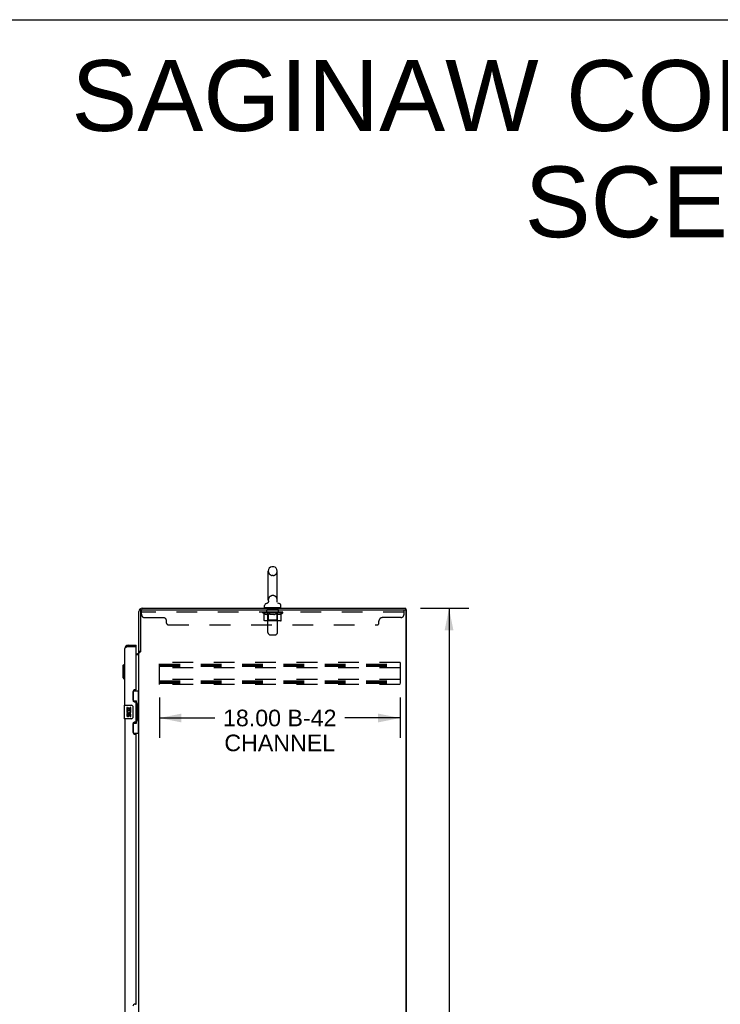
# Model space of a CAD drawing. Header units: inches. Extents: x 0 to 281, y 0 to 182.
# Tile 19 of 20: x 141 to 193, y 108 to 182. Entities that reach past the tile are written whole.
import ezdxf

# ---------------------------------------------------------------- set-up
doc = ezdxf.new("R2010")
doc.units = ezdxf.units.IN
doc.header["$LTSCALE"] = 15.47
doc.header["$MEASUREMENT"] = 0
doc.linetypes.add('HIDDEN', pattern=[0.2, 0.1, -0.1])
doc.layers.get('0').update_dxf_attribs({"linetype": 'CONTINUOUS'})
for name, color, linetype in [('02___PRT_ALL_AXES', 7, 'CONTINUOUS'), ('DEFAULT_2', 8, 'HIDDEN'), ('DIMENSIONS', 7, 'CONTINUOUS')]:
    doc.layers.add(name, color=color, linetype=linetype)
doc.styles.get("Standard").update_dxf_attribs({"font": 'arial.ttf'})
doc.dimstyles.new('DIMSTYLE_1', dxfattribs={"dimtxt": 1.240909, "dimasz": 1.654545, "dimexe": 0.09, "dimexo": 0.07, "dimgap": 0.0375, "dimtad": 0, "dimtih": 1, "dimtoh": 1, "dimzin": 4, "dimdsep": 46, "dimtxsty": 'Standard', "dimblk": '_FILLED', "dimblk1": '_FILLED', "dimblk2": '_FILLED', "dimcen": 0.09, "dimazin": 1, "dimtfac": 1, "dimtdec": 3, "dimtofl": 0, "dimtmove": 0, "dimatfit": 3, "dimldrblk": '_FILLED', "dimfxl": 1, "dimtolj": 1, "dimtzin": 4, "dimarcsym": 0})

# ---------------------------------------------------------------- blocks, each defined once
blk = doc.blocks.new('_FILLED')
at = {"color": 0, "linetype": 'ByBlock'}
blk.add_solid([(0, 0), (-1, 0.2), (-1, -0.2)], dxfattribs=at)
blk = doc.blocks.new('*D2')
at = {"layer": 'DIMENSIONS', "color": 2, "linetype": 'Continuous'}
for p, q in [((170.598, 137.999), (174.222, 137.999)), ((172.733, 137.999), (172.733, 94.24)), ((172.733, 47.999), (172.733, 91.758)), ((170.598, 47.999), (174.222, 47.999))]:
    blk.add_line(p, q, dxfattribs=at)
at = {"layer": 'DIMENSIONS', "color": 2, "linetype": 'Continuous', "xscale": 1.6545454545, "yscale": 1.6545454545, "zscale": 1.6545454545}
for p, rotation in [((172.733, 137.999), 90), ((172.733, 47.999), 270)]:
    blk.add_blockref('_FILLED', p, dxfattribs=dict(at, rotation=rotation))
at = {"layer": 'DIMENSIONS', "color": 2, "linetype": 'Continuous', "insert": (172.733, 93.619), "char_height": 1.2409, "width": 4.33626, "attachment_point": 2, "line_spacing_factor": 0.9}
blk.add_mtext('90.00', dxfattribs=at)
blk = doc.blocks.new('*D3')
at = {"layer": 'DIMENSIONS', "color": 2, "linetype": 'Continuous'}
for p, q in [((151.076, 131.333), (151.076, 128.31)), ((169.076, 131.333), (169.076, 128.31)), ((151.076, 129.799), (155.218, 129.799)), ((169.076, 129.799), (164.933, 129.799))]:
    blk.add_line(p, q, dxfattribs=at)
at = {"layer": 'DIMENSIONS', "color": 2, "linetype": 'Continuous', "xscale": 1.6545454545, "yscale": 1.6545454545, "zscale": 1.6545454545, "rotation": 180}
blk.add_blockref('_FILLED', (151.076, 129.799), dxfattribs=at)
at = {"layer": 'DIMENSIONS', "color": 2, "linetype": 'Continuous', "xscale": 1.6545454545, "yscale": 1.6545454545, "zscale": 1.6545454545}
blk.add_blockref('_FILLED', (169.076, 129.799), dxfattribs=at)
at = {"layer": 'DIMENSIONS', "color": 2, "linetype": 'Continuous', "insert": (160.076, 130.42), "char_height": 1.2409, "width": 8.47416, "attachment_point": 2, "line_spacing_factor": 0.9}
blk.add_mtext('18.00 B-42\\PCHANNEL', dxfattribs=at)

msp = doc.modelspace()

# ---------------------------------------------------------------- linework, layer by layer
at = {"color": 7, "linetype": 'Continuous'}
for p, q in [((0, 182), (281.273, 182)), ((159.221, 138.621), (159.221, 140.781)), ((159.593, 141.111), (159.517, 141.111)), ((159.889, 138.621), (159.889, 140.781)), ((159.163, 138.398), (159.159, 138.395)), ((159.88, 138.528), (159.88, 138.534)), ((159.88, 138.516), (159.88, 138.522)), ((159.881, 138.505), (159.88, 138.511)), ((159.883, 138.493), (159.882, 138.499)), ((159.886, 138.482), (159.885, 138.488)), ((159.888, 138.476), (159.886, 138.482)), ((159.89, 138.471), (159.888, 138.476)), ((159.892, 138.466), (159.89, 138.471)), ((158.945, 138.049), (158.945, 138.205)), ((158.96, 138.029), (158.96, 137.999)), ((160.15, 138.029), (158.96, 138.029)), ((160.15, 138.029), (160.15, 137.999)), ((160.165, 138.049), (160.165, 138.205)), ((169.555, 137.895), (169.44, 137.895)), ((169.503, 137.895), (169.503, 137.999)), ((169.555, 48.103), (169.555, 137.895)), ((148.743, 135.249), (148.743, 135.145)), ((149.351, 135.145), (149.331, 135.145)), ((149.351, 135.145), (149.351, 135.249)), ((149.659, 134.758), (149.555, 134.758)), ((148.339, 133.682), (148.457, 133.8)), ((148.339, 133.682), (148.339, 132.816)), ((148.457, 133.8), (148.457, 132.698)), ((148.457, 133.8), (148.497, 133.8)), ((148.339, 132.816), (148.457, 132.698)), ((148.457, 132.698), (148.497, 132.698)), ((149.114, 131.824), (149.555, 131.824)), ((149.151, 131.044), (149.151, 131.824)), ((149.516, 130.799), (149.516, 131.824)), ((149.151, 131.089), (149.378, 131.089)), ((149.378, 129.409), (149.378, 131.089)), ((148.437, 130.734), (148.437, 129.764)), ((148.452, 130.749), (148.992, 130.749)), ((149.092, 130.649), (149.092, 129.849)), ((149.415, 130.85), (149.415, 130.829)), ((149.415, 130.799), (149.415, 129.699)), ((149.537, 130.799), (149.415, 130.799)), ((149.537, 129.699), (149.537, 130.799)), ((148.992, 129.749), (148.452, 129.749)), ((149.537, 129.699), (149.415, 129.699)), ((149.415, 129.669), (149.415, 129.648)), ((149.516, 128.674), (149.516, 129.699)), ((149.151, 128.674), (149.151, 129.454)), ((149.151, 129.409), (149.378, 129.409)), ((149.114, 128.674), (149.555, 128.674))]:
    msp.add_line(p, q, dxfattribs=at)
at = {"color": 3, "linetype": 'Continuous'}
for p, q in [((149.555, 134.745), (149.555, 137.752)), ((149.659, 137.752), (149.659, 134.747)), ((149.801, 137.999), (169.503, 137.999)), ((149.802, 137.895), (169.44, 137.895)), ((169.503, 137.832), (169.503, 48.165)), ((148.497, 130.749), (148.497, 135.002)), ((148.743, 135.145), (148.711, 135.133)), ((148.743, 135.249), (149.351, 135.249)), ((148.743, 135.145), (149.331, 135.145)), ((149.351, 131.956), (149.351, 135.125)), ((149.555, 55.291), (149.555, 134.706)), ((149.555, 134.706), (149.629, 134.706)), ((149.351, 134.603), (149.412, 134.603)), ((149.351, 134.551), (149.555, 134.551)), ((149.101, 131.766), (149.101, 131.146)), ((149.291, 131.896), (149.231, 131.896)), ((149.231, 131.016), (149.291, 131.016)), ((149.351, 129.541), (149.351, 130.956)), ((148.497, 129.749), (148.497, 107.249)), ((149.101, 129.351), (149.101, 128.731)), ((149.291, 129.481), (149.231, 129.481)), ((149.231, 128.601), (149.291, 128.601)), ((149.351, 108.456), (149.351, 128.541)), ((149.291, 108.396), (149.231, 108.396))]:
    msp.add_line(p, q, dxfattribs=at)
at = {"color": 7, "linetype": 'Continuous'}
for points in [[(159.227, 138.556), (159.228, 138.551), (159.228, 138.546), (159.229, 138.54), (159.229, 138.534), (159.23, 138.528), (159.23, 138.522), (159.229, 138.517), (159.229, 138.511), (159.228, 138.505), (159.227, 138.499), (159.226, 138.493), (159.225, 138.488), (159.223, 138.482), (159.222, 138.477), (159.22, 138.471), (159.217, 138.466), (159.215, 138.46), (159.213, 138.455), (159.21, 138.45), (159.207, 138.445), (159.204, 138.44), (159.2, 138.435), (159.197, 138.43), (159.193, 138.426), (159.19, 138.421), (159.186, 138.417), (159.181, 138.413), (159.177, 138.409), (159.173, 138.405), (159.168, 138.402), (159.163, 138.398)], [(159.88, 138.54), (159.881, 138.546), (159.882, 138.551), (159.883, 138.556)], [(159.885, 138.488), (159.883, 138.493), (159.882, 138.499), (159.881, 138.505), (159.88, 138.511), (159.88, 138.516), (159.88, 138.522), (159.88, 138.528), (159.88, 138.534), (159.88, 138.54), (159.881, 138.546), (159.882, 138.551), (159.883, 138.556)], [(149.342, 130.988), (149.344, 130.991), (149.349, 131), (149.354, 131.008), (149.358, 131.015), (149.362, 131.022), (149.366, 131.028), (149.369, 131.034), (149.371, 131.04), (149.373, 131.045), (149.375, 131.05), (149.376, 131.054), (149.377, 131.058), (149.377, 131.062), (149.378, 131.065)], [(149.085, 130.685), (149.087, 130.679), (149.089, 130.673), (149.09, 130.667), (149.091, 130.661), (149.091, 130.655), (149.092, 130.649)], [(149.092, 129.849), (149.091, 129.843), (149.091, 129.836), (149.09, 129.83), (149.089, 129.824), (149.087, 129.818), (149.085, 129.813)], [(149.378, 129.433), (149.377, 129.436), (149.377, 129.44), (149.376, 129.444), (149.375, 129.448), (149.373, 129.453), (149.371, 129.458), (149.369, 129.463), (149.366, 129.469), (149.362, 129.476), (149.358, 129.483), (149.354, 129.49), (149.349, 129.498), (149.344, 129.506), (149.342, 129.51)]]:
    msp.add_lwpolyline(points, dxfattribs=at)
at = {"color": 3, "linetype": 'Continuous'}
for points in [[(148.664, 135.115), (148.649, 135.109), (148.634, 135.103), (148.62, 135.097), (148.606, 135.091), (148.593, 135.085), (148.581, 135.08), (148.569, 135.074), (148.558, 135.068), (148.548, 135.062), (148.538, 135.056), (148.53, 135.05), (148.522, 135.044), (148.515, 135.038), (148.51, 135.032), (148.505, 135.026), (148.501, 135.02), (148.499, 135.014), (148.497, 135.008), (148.497, 135.002)], [(148.711, 135.133), (148.695, 135.127), (148.679, 135.121), (148.664, 135.115)], [(149.629, 134.706), (149.631, 134.708), (149.633, 134.709), (149.635, 134.711), (149.636, 134.713), (149.638, 134.714), (149.639, 134.715), (149.64, 134.717), (149.641, 134.718), (149.642, 134.72), (149.643, 134.721), (149.644, 134.722), (149.644, 134.724), (149.645, 134.725)], [(149.645, 134.725), (149.647, 134.729), (149.648, 134.731), (149.649, 134.732), (149.65, 134.734), (149.651, 134.736), (149.652, 134.737), (149.653, 134.739), (149.655, 134.741), (149.656, 134.743), (149.657, 134.745), (149.659, 134.747)]]:
    msp.add_lwpolyline(points, dxfattribs=at)
at = {"color": 7, "linetype": 'Continuous'}
for centre, radius, start, end in [((159.555, 140.781), 0.334, 102.42838, 180), ((159.517, 140.954), 0.157, 90, 102.42838), ((159.593, 140.954), 0.157, 77.57162, 90), ((159.555, 140.781), 0.334, 0, 77.57162), ((159.018, 138.61), 0.257, 281.64783, 311.97165), ((159.555, 138.621), 0.334, 180, 191.06973), ((159.555, 138.621), 0.334, 348.93027, 360), ((160.091, 138.61), 0.257, 228.02808, 258.35217), ((159.102, 138.205), 0.157, 101.64783, 180), ((158.965, 138.049), 0.02, 180, 263.07693), ((160.008, 138.205), 0.157, 0, 78.35217), ((160.145, 138.049), 0.02, 276.92307, 360), ((148.743, 135.002), 0.142, 90, 131.33874), ((148.661, 134.859), 0.26, 87.38818, 90), ((148.452, 130.734), 0.015, 90, 180), ((148.992, 130.649), 0.1, 21.20502, 90), ((148.452, 129.764), 0.015, 180, 270), ((148.992, 129.849), 0.1, 270, 338.79459)]:
    msp.add_arc(centre, radius, start, end, dxfattribs=at)
at = {"color": 3, "linetype": 'Continuous'}
for centre, radius, start, end in [((149.801, 137.752), 0.246, 90, 180), ((149.802, 137.752), 0.143, 90, 180), ((169.44, 137.832), 0.0625, 0, 90), ((148.743, 135.002), 0.246, 90, 180), ((149.331, 135.125), 0.02, 0, 90), ((149.412, 134.745), 0.142, 270, 360), ((149.231, 131.766), 0.13, 90, 180), ((149.291, 131.956), 0.06, 270, 360), ((149.231, 131.146), 0.13, 180, 270), ((149.291, 130.956), 0.06, 0, 90), ((149.231, 129.351), 0.13, 90, 180), ((149.291, 129.541), 0.06, 270, 360), ((149.231, 128.731), 0.13, 180, 270), ((149.291, 128.541), 0.06, 0, 90), ((149.231, 108.266), 0.13, 90, 180), ((149.291, 108.456), 0.06, 270, 360)]:
    msp.add_arc(centre, radius, start, end, dxfattribs=at)
at = {"color": 7, "linetype": 'Continuous'}
for centre, start_param, end_param in [((149.311, 130.839), -1.51401, -0.699287), ((149.311, 130.839), -2.442306, -1.627583), ((149.311, 129.658), -1.51401, -0.699287), ((149.311, 129.658), -2.442306, -1.627583)]:
    msp.add_ellipse(centre, major_axis=(0, 0.18), ratio=0.579493, start_param=start_param, end_param=end_param, dxfattribs=at)
at = {"layer": '02___PRT_ALL_AXES', "color": 8, "linetype": 'HIDDEN'}
for p, q in [((159.117, 137.708), (159.117, 137.895)), ((159.992, 137.895), (159.117, 137.895)), ((159.992, 137.708), (159.117, 137.708)), ((159.992, 137.708), (159.992, 137.895))]:
    msp.add_line(p, q, dxfattribs=at)
at = {"layer": '02___PRT_ALL_AXES', "color": 7, "linetype": 'Continuous'}
for p, q in [((148.64, 130.595), (148.64, 130.364)), ((148.703, 130.595), (148.64, 130.595)), ((148.64, 130.364), (148.901, 130.364)), ((148.71, 130.328), (148.653, 130.353)), ((148.703, 130.427), (148.703, 130.595)), ((148.765, 130.427), (148.703, 130.427)), ((148.765, 130.563), (148.765, 130.427)), ((148.826, 130.563), (148.765, 130.563)), ((148.826, 130.427), (148.826, 130.563)), ((148.891, 130.427), (148.826, 130.427)), ((148.901, 130.364), (148.874, 130.345)), ((148.891, 130.595), (148.891, 130.427)), ((148.954, 130.595), (148.891, 130.595)), ((148.936, 130.364), (148.954, 130.364)), ((148.954, 130.364), (148.954, 130.595)), ((148.64, 130.134), (148.64, 129.997)), ((148.703, 130.134), (148.64, 130.134)), ((148.703, 129.997), (148.703, 130.134)), ((148.765, 130.039), (148.765, 129.997)), ((148.826, 129.977), (148.826, 130.046)), ((148.891, 130.039), (148.891, 129.903)), ((148.891, 129.903), (148.954, 129.903)), ((148.954, 129.903), (148.954, 130.039))]:
    msp.add_line(p, q, dxfattribs=at)
for centre, radius, start, end in [((148.797, 130.291), 0.157, 156.59665, 341.87913), ((148.797, 130.291), 0.0943, 156.59665, 35.11217), ((148.797, 130.291), 0.157, 25.73705, 27.8532), ((148.8, 130.291), 0.154, 341.41988, 26.19629), ((148.734, 129.997), 0.0943, 180, 248.67039), ((148.734, 129.997), 0.0943, 248.69989, 347.43379), ((148.734, 129.997), 0.0314, 180, 0.04847), ((148.86, 130.039), 0.0943, 0, 180), ((148.86, 130.034), 0.0362, 83.42855, 161.76278), ((148.86, 130.039), 0.0314, 0, 81.22946)]:
    msp.add_arc(centre, radius, start, end, dxfattribs=at)
at = {"layer": 'DEFAULT_2', "color": 8, "linetype": 'HIDDEN'}
for p, q in [((159.593, 140.451), (159.517, 140.451)), ((159.593, 138.951), (159.517, 138.951)), ((149.742, 137.55), (149.742, 137.895)), ((149.802, 137.895), (149.742, 137.895)), ((169.367, 137.708), (149.742, 137.708)), ((158.811, 137.66), (158.811, 137.707)), ((158.811, 137.707), (159.168, 137.707)), ((158.919, 137.585), (158.811, 137.66)), ((160.298, 137.66), (158.811, 137.66)), ((158.812, 137.707), (158.812, 137.712)), ((158.953, 137.711), (158.812, 137.712)), ((158.822, 137.707), (158.822, 137.715)), ((158.833, 137.703), (158.833, 137.707)), ((158.833, 137.703), (160.276, 137.703)), ((158.843, 137.703), (158.843, 137.707)), ((158.845, 137.703), (158.845, 137.707)), ((158.856, 137.707), (158.856, 137.715)), ((158.875, 137.703), (158.875, 137.707)), ((158.878, 137.703), (158.878, 137.707)), ((158.911, 137.707), (158.911, 137.715)), ((158.928, 137.703), (158.928, 137.707)), ((158.931, 137.703), (158.931, 137.707)), ((158.953, 137.707), (158.953, 137.711)), ((158.985, 137.707), (158.985, 137.715)), ((158.986, 137.703), (158.986, 137.707)), ((158.987, 137.703), (158.987, 137.707)), ((158.99, 137.703), (158.99, 137.707)), ((159, 137.703), (159, 137.707)), ((159, 137.703), (159, 137.707)), ((159.004, 137.703), (159.004, 137.707)), ((159.007, 137.703), (159.007, 137.708)), ((159.011, 137.703), (159.011, 137.707)), ((159.03, 137.703), (159.03, 137.707)), ((159.048, 137.703), (159.048, 137.707)), ((159.051, 137.703), (159.051, 137.71)), ((159.077, 137.707), (159.077, 137.715)), ((159.077, 137.703), (159.077, 137.707)), ((159.088, 137.703), (159.088, 137.707)), ((159.093, 137.703), (159.093, 137.707)), ((159.101, 137.703), (159.101, 137.707)), ((159.117, 137.703), (159.117, 137.712)), ((159.138, 137.703), (159.138, 137.707)), ((159.14, 137.703), (159.14, 137.707)), ((159.168, 137.703), (159.168, 137.707)), ((159.18, 138.029), (159.18, 137.999)), ((159.246, 137.707), (159.18, 137.707)), ((159.183, 137.707), (159.183, 137.715)), ((159.189, 137.108), (159.189, 137.657)), ((159.19, 136.183), (159.19, 137.999)), ((159.191, 137.703), (159.191, 137.707)), ((159.197, 137.703), (159.197, 137.707)), ((159.203, 137.703), (159.203, 137.713)), ((159.211, 137.703), (159.211, 137.707)), ((159.222, 137.703), (159.222, 137.707)), ((159.246, 137.703), (159.246, 137.707)), ((159.334, 137.707), (159.271, 137.707)), ((159.295, 137.703), (159.295, 137.707)), ((159.3, 137.707), (159.3, 137.715)), ((159.305, 137.703), (159.305, 137.707)), ((159.308, 137.703), (159.308, 137.714)), ((159.311, 137.703), (159.311, 137.707)), ((159.32, 137.703), (159.32, 137.707)), ((159.334, 137.703), (159.334, 137.707)), ((159.428, 137.707), (159.371, 137.707)), ((159.387, 137.703), (159.387, 137.707)), ((159.42, 137.707), (159.555, 137.715)), ((159.426, 137.707), (159.426, 137.715)), ((159.426, 137.707), (159.426, 137.715)), ((159.426, 137.715), (159.426, 137.715)), ((159.426, 137.703), (159.426, 137.707)), ((159.428, 137.703), (159.428, 137.707)), ((159.431, 137.703), (159.431, 137.707)), ((159.433, 137.703), (159.433, 137.707)), ((159.526, 137.707), (159.476, 137.707)), ((159.484, 137.703), (159.484, 137.707)), ((159.526, 137.703), (159.526, 137.707)), ((159.552, 137.707), (159.551, 137.707)), ((159.551, 137.703), (159.551, 137.707)), ((159.552, 137.703), (159.552, 137.707)), ((159.555, 137.707), (159.555, 137.715)), ((159.555, 137.715), (159.689, 137.707)), ((159.558, 137.703), (159.558, 137.707)), ((159.558, 137.703), (159.558, 137.707)), ((159.558, 137.707), (159.558, 137.707)), ((159.583, 137.703), (159.583, 137.707)), ((159.583, 137.707), (159.634, 137.707)), ((159.626, 137.703), (159.626, 137.707)), ((159.677, 137.703), (159.677, 137.707)), ((159.678, 137.703), (159.678, 137.707)), ((159.681, 137.703), (159.681, 137.707)), ((159.681, 137.707), (159.739, 137.707)), ((159.683, 137.707), (159.683, 137.715)), ((159.683, 137.715), (159.684, 137.715)), ((159.683, 137.703), (159.683, 137.707)), ((159.684, 137.707), (159.684, 137.715)), ((159.722, 137.703), (159.722, 137.707)), ((159.775, 137.703), (159.775, 137.707)), ((159.775, 137.707), (159.838, 137.707)), ((159.789, 137.703), (159.789, 137.707)), ((159.798, 137.703), (159.798, 137.707)), ((159.802, 137.703), (159.802, 137.714)), ((159.805, 137.703), (159.805, 137.707)), ((159.809, 137.707), (159.809, 137.715)), ((159.814, 137.703), (159.814, 137.707)), ((159.863, 137.703), (159.863, 137.707)), ((159.863, 137.707), (159.929, 137.707)), ((159.887, 137.703), (159.887, 137.707)), ((159.898, 137.703), (159.898, 137.707)), ((159.906, 137.703), (159.906, 137.713)), ((159.913, 137.703), (159.913, 137.707)), ((159.918, 137.703), (159.918, 137.707)), ((159.92, 136.183), (159.92, 137.999)), ((159.921, 137.108), (159.921, 137.657)), ((159.926, 137.707), (159.926, 137.715)), ((159.93, 138.029), (159.93, 137.999)), ((159.941, 137.703), (159.941, 137.707)), ((159.941, 137.707), (160.17, 137.707)), ((159.969, 137.703), (159.969, 137.707)), ((159.972, 137.703), (159.972, 137.707)), ((159.992, 137.703), (159.992, 137.712)), ((160.008, 137.703), (160.008, 137.707)), ((160.016, 137.703), (160.016, 137.707)), ((160.021, 137.703), (160.021, 137.707)), ((160.033, 137.707), (160.033, 137.715)), ((160.033, 137.703), (160.033, 137.707)), ((160.058, 137.703), (160.058, 137.71)), ((160.061, 137.703), (160.061, 137.707)), ((160.079, 137.703), (160.079, 137.707)), ((160.098, 137.703), (160.098, 137.707)), ((160.102, 137.703), (160.102, 137.708)), ((160.105, 137.703), (160.105, 137.707)), ((160.109, 137.703), (160.109, 137.707)), ((160.11, 137.703), (160.11, 137.707)), ((160.119, 137.703), (160.119, 137.707)), ((160.122, 137.703), (160.122, 137.707)), ((160.123, 137.703), (160.123, 137.707)), ((160.124, 137.707), (160.124, 137.715)), ((160.178, 137.703), (160.178, 137.707)), ((160.181, 137.703), (160.181, 137.707)), ((160.19, 137.585), (160.298, 137.66)), ((160.199, 137.707), (160.199, 137.715)), ((160.232, 137.703), (160.232, 137.707)), ((160.234, 137.703), (160.234, 137.707)), ((160.253, 137.707), (160.253, 137.715)), ((160.265, 137.703), (160.265, 137.707)), ((160.266, 137.703), (160.266, 137.707)), ((160.276, 137.703), (160.276, 137.707)), ((160.287, 137.707), (160.287, 137.715)), ((160.298, 137.66), (160.298, 137.715)), ((169.367, 137.55), (169.367, 137.895)), ((149.992, 137.3), (151.367, 137.3)), ((151.617, 136.895), (151.617, 137.05)), ((158.919, 137.105), (158.919, 137.585)), ((158.919, 137.585), (158.939, 137.571)), ((158.959, 137.56), (158.939, 137.571)), ((158.978, 137.55), (158.958, 137.56)), ((160.14, 137.062), (158.969, 137.062)), ((158.997, 137.541), (158.978, 137.55)), ((159.016, 137.535), (158.997, 137.541)), ((159.035, 137.53), (159.016, 137.535)), ((159.121, 137.53), (159.035, 137.53)), ((159.121, 137.53), (159.14, 137.535)), ((159.159, 137.541), (159.14, 137.535)), ((159.189, 137.108), (159.142, 137.062)), ((159.178, 137.55), (159.159, 137.541)), ((159.197, 137.56), (159.178, 137.55)), ((159.921, 137.108), (159.189, 137.108)), ((159.217, 137.571), (159.197, 137.56)), ((159.237, 137.585), (159.217, 137.571)), ((159.237, 137.105), (159.237, 137.585)), ((159.237, 137.585), (159.277, 137.571)), ((159.316, 137.56), (159.276, 137.571)), ((159.355, 137.55), (159.316, 137.56)), ((159.393, 137.541), (159.354, 137.55)), ((159.431, 137.535), (159.393, 137.541)), ((159.469, 137.53), (159.431, 137.535)), ((159.64, 137.53), (159.469, 137.53)), ((159.64, 137.53), (159.678, 137.535)), ((159.717, 137.541), (159.678, 137.535)), ((159.755, 137.55), (159.716, 137.541)), ((159.794, 137.56), (159.754, 137.55)), ((159.833, 137.571), (159.793, 137.56)), ((159.872, 137.585), (159.832, 137.571)), ((159.847, 137.062), (159.85, 137.062)), ((159.856, 137.064), (159.859, 137.067)), ((159.859, 137.067), (159.862, 137.07)), ((159.872, 137.105), (159.872, 137.585)), ((159.872, 137.585), (159.893, 137.571)), ((159.912, 137.56), (159.892, 137.571)), ((159.932, 137.55), (159.912, 137.56)), ((159.921, 137.108), (159.967, 137.062)), ((159.951, 137.541), (159.931, 137.55)), ((159.97, 137.535), (159.95, 137.541)), ((159.989, 137.53), (159.97, 137.535)), ((160.074, 137.53), (159.989, 137.53)), ((160.074, 137.53), (160.093, 137.535)), ((160.112, 137.541), (160.093, 137.535)), ((160.132, 137.55), (160.112, 137.541)), ((160.151, 137.56), (160.131, 137.55)), ((160.17, 137.571), (160.151, 137.56)), ((160.19, 137.585), (160.17, 137.571)), ((160.19, 137.105), (160.19, 137.585)), ((167.492, 136.895), (167.492, 137.05)), ((169.117, 137.3), (167.742, 137.3)), ((151.742, 136.77), (167.367, 136.77)), ((159.29, 136.041), (159.219, 136.113)), ((159.361, 136.012), (159.748, 136.012)), ((159.819, 136.041), (159.89, 136.113)), ((151.076, 132.311), (151.076, 133.936)), ((169.076, 133.936), (151.076, 133.936)), ((151.076, 133.832), (169.076, 133.832)), ((151.076, 133.742), (169.076, 133.742)), ((151.076, 133.665), (169.076, 133.665)), ((169.076, 133.561), (151.076, 133.561)), ((169.076, 133.936), (169.076, 132.311)), ((169.076, 132.686), (151.076, 132.686)), ((151.076, 132.582), (169.076, 132.582)), ((151.076, 132.492), (169.076, 132.492)), ((151.076, 132.415), (169.076, 132.415)), ((169.076, 132.311), (151.076, 132.311))]:
    msp.add_line(p, q, dxfattribs=at)
for points in [[(158.969, 137.062), (158.963, 137.062), (158.957, 137.063), (158.951, 137.064), (158.946, 137.067), (158.94, 137.07), (158.935, 137.073), (158.931, 137.077), (158.927, 137.082), (158.923, 137.087), (158.921, 137.093), (158.92, 137.099), (158.919, 137.105)], [(159.262, 137.062), (159.259, 137.062), (159.256, 137.063), (159.253, 137.064), (159.25, 137.067), (159.247, 137.07), (159.245, 137.073), (159.243, 137.077), (159.241, 137.082), (159.239, 137.087), (159.238, 137.093), (159.237, 137.099), (159.237, 137.105)], [(159.85, 137.062), (159.853, 137.063), (159.856, 137.064)], [(159.862, 137.07), (159.864, 137.073), (159.867, 137.077), (159.869, 137.082), (159.87, 137.087)], [(159.864, 137.073), (159.867, 137.077), (159.869, 137.082)], [(159.87, 137.087), (159.871, 137.093), (159.872, 137.099), (159.872, 137.105)], [(159.871, 137.093), (159.872, 137.099), (159.872, 137.105)], [(160.14, 137.062), (160.146, 137.062), (160.152, 137.063), (160.158, 137.064), (160.164, 137.067), (160.169, 137.07), (160.174, 137.073), (160.179, 137.077), (160.183, 137.082), (160.186, 137.087), (160.188, 137.093), (160.19, 137.099), (160.19, 137.105)]]:
    msp.add_lwpolyline(points, dxfattribs=at)
for centre, radius, start, end in [((159.555, 140.781), 0.334, 180, 257.57162), ((159.555, 140.781), 0.334, 282.42838, 360), ((159.517, 140.608), 0.157, 257.57162, 270), ((159.593, 140.608), 0.157, 270, 282.42838), ((159.555, 138.621), 0.334, 102.42838, 180), ((159.517, 138.794), 0.157, 90, 102.42838), ((159.593, 138.794), 0.157, 77.57162, 90), ((159.555, 138.621), 0.334, 0, 77.57162), ((158.965, 138.049), 0.02, 263.07693, 270), ((159.142, 137.657), 0.0466, 0, 89.99999), ((159.16, 137.999), 0.03, 0, 90), ((159.95, 137.999), 0.03, 90, 180), ((159.967, 137.657), 0.0466, 90.00001, 180), ((160.145, 138.049), 0.02, 270, 276.92307), ((149.992, 137.55), 0.25, 180, 270), ((151.367, 137.05), 0.25, 0, 90), ((167.742, 137.05), 0.25, 90, 180), ((169.117, 137.55), 0.25, 270, 360), ((151.742, 136.895), 0.125, 180, 270), ((159.29, 136.183), 0.1, 180, 225), ((159.82, 136.183), 0.1, 315, 360), ((167.367, 136.895), 0.125, 270, 360), ((159.361, 136.112), 0.1, 225, 270), ((159.748, 136.112), 0.1, 270, 315)]:
    msp.add_arc(centre, radius, start, end, dxfattribs=at)
for centre, major_axis, ratio, start_param, end_param in [((159.555, 137.715), (0.743, 0.008), 0.059247, 9.249624, 9.431866), ((159.555, 137.715), (0.744, 0), 0.060167, -3.084065, -2.96706), ((158.76, 137.701), (0.232, 0.002), 0.059247, 0.251393, 1.295349), ((159.555, 137.715), (0.743, 0.015), 0.056515, 2.79136, 2.965893), ((158.84, 137.701), (0.232, -0.002), 0.059247, 0.601702, 1.645657), ((159.555, 137.715), (0.743, -0.008), 0.059247, -2.966439, -2.791906), ((158.76, 137.693), (0.232, 0.005), 0.056515, 1.199244, 1.294804), ((158.84, 137.693), (0.232, 0), 0.060167, 1.549477, 1.645036), ((158.844, 137.696), (0.192, 0.002), 0.059247, 1.051627, 1.625044), ((158.788, 137.693), (0.232, 0.002), 0.059247, 1.16236, 1.374323), ((158.821, 137.696), (0.192, 0.004), 0.056515, 0.876548, 1.449966), ((158.888, 137.696), (0.192, 0), 0.060167, 1.226781, 1.800198), ((158.755, 137.701), (0.232, 0.005), 0.056515, 0.076315, 1.120271), ((159.555, 137.715), (0.743, 0.022), 0.052059, 2.616423, 2.790956), ((158.913, 137.701), (0.232, -0.005), 0.056515, 0.77678, 1.820736), ((159.555, 137.715), (0.743, -0.015), 0.056515, -2.79136, -2.616827), ((158.755, 137.693), (0.232, 0.007), 0.052059, 1.024308, 1.119867), ((158.913, 137.693), (0.232, -0.002), 0.059247, 1.724631, 1.82019), ((158.82, 137.696), (0.192, 0.006), 0.052059, 0.701611, 1.275029), ((158.953, 137.696), (0.192, -0.002), 0.059247, 1.401935, 1.975352), ((159.555, 137.715), (0.743, 0.029), 0.046022, 2.441677, 2.61621), ((159.006, 137.701), (0.232, -0.007), 0.052059, 0.951717, 1.995673), ((158.775, 137.701), (0.232, 0.007), 0.052059, -0.098622, 0.945334), ((159.555, 137.715), (0.743, -0.022), 0.052059, -2.616423, -2.441891), ((158.775, 137.693), (0.232, 0.009), 0.046022, 0.849561, 0.945121), ((159.006, 137.693), (0.232, -0.005), 0.056515, 1.899709, 1.995269), ((158.841, 137.696), (0.192, 0.007), 0.046022, 0.526865, 1.100283), ((159.036, 137.696), (0.192, -0.004), 0.056515, 1.577013, 2.150431), ((158.788, 137.701), (0.232, 0), 0.060167, 0.426548, 0.780915), ((159.555, 137.715), (0.743, 0.034), 0.038593, 2.267147, 2.44168), ((159.116, 137.701), (0.232, -0.009), 0.046022, 1.126463, 2.170419), ((158.819, 137.701), (0.232, 0.009), 0.046022, -0.273368, 0.770588), ((159.555, 137.715), (0.743, -0.029), 0.046022, -2.441677, -2.267144), ((158.819, 137.693), (0.232, 0.011), 0.038593, 0.675031, 0.77059), ((159.116, 137.693), (0.232, -0.007), 0.052059, 2.074646, 2.170205), ((158.884, 137.696), (0.192, 0.009), 0.038593, 0.352335, 0.925752), ((159.135, 137.696), (0.192, -0.006), 0.052059, 1.75195, 2.325367), ((159.555, 137.715), (0.743, 0.039), 0.030002, 2.09283, 2.267363), ((159.239, 137.701), (0.232, -0.011), 0.038593, 1.300994, 2.344949), ((158.885, 137.701), (0.232, 0.011), 0.038593, -0.447899, 0.596057), ((159.555, 137.715), (0.743, -0.034), 0.038593, -2.267147, -2.092614), ((158.885, 137.693), (0.232, 0.012), 0.030002, 0.500714, 0.596274), ((159.239, 137.693), (0.232, -0.009), 0.046022, 2.249392, 2.344952), ((158.948, 137.696), (0.192, 0.01), 0.030002, 0.178018, 0.751436), ((159.247, 137.696), (0.192, -0.007), 0.046022, 1.926696, 2.500114), ((158.972, 137.701), (0.232, 0.012), 0.030002, -0.622215, 0.421741), ((159.555, 137.715), (0.743, 0.042), 0.020513, 1.918702, 2.093235), ((159.371, 137.701), (0.232, -0.012), 0.030002, 1.47531, 2.519266), ((159.555, 137.715), (0.743, -0.039), 0.030002, -2.09283, -1.918297), ((158.972, 137.693), (0.232, 0.013), 0.020513, 0.326586, 0.422146), ((159.371, 137.693), (0.232, -0.011), 0.038593, 2.423923, 2.519482), ((159.03, 137.696), (0.192, 0.011), 0.020513, 0.00389, 0.577307), ((159.368, 137.696), (0.192, -0.009), 0.038593, 2.101227, 2.674644), ((159.076, 137.701), (0.232, 0.013), 0.020513, -0.796343, 0.247613), ((159.555, 137.715), (0.743, 0.044), 0.010411, 1.744712, 1.919245), ((159.509, 137.701), (0.232, -0.013), 0.020513, 1.649438, 2.693394), ((159.555, 137.715), (0.743, -0.042), 0.020513, -1.918702, -1.744169), ((159.076, 137.693), (0.232, 0.014), 0.010411, 0.152596, 0.248156), ((159.509, 137.693), (0.232, -0.012), 0.030002, 2.598239, 2.693799), ((159.128, 137.696), (0.192, 0.011), 0.010411, 6.113086, 6.686503), ((159.495, 137.696), (0.192, -0.01), 0.030002, 2.275543, 2.848961), ((159.194, 137.701), (0.232, 0.014), 0.010411, -0.970333, -0.000837), ((159.649, 137.701), (0.232, -0.014), 0.010411, 1.823428, 2.867384), ((159.555, 137.715), (0.743, -0.044), 0.010411, -1.744712, -1.570179), ((159.649, 137.693), (0.232, -0.013), 0.020513, 2.772368, 2.867927), ((159.623, 137.696), (0.192, -0.011), 0.020513, 2.449671, 3.023089), ((159.461, 137.701), (0.232, 0.014), 0.010411, 0.274209, 1.318165), ((159.359, 137.696), (0.192, 0.011), 0.010411, -0.000452, 0.517932), ((159.324, 137.693), (0.232, 0.014), 0.010411, 0.099676, 0.195236), ((159.555, 137.715), (0.743, 0.044), 0.010411, -1.571413, -1.39688), ((159.785, 137.693), (0.232, -0.014), 0.010411, 2.946357, 3.041917), ((159.75, 137.696), (0.192, -0.011), 0.010411, 2.623661, 3.142044), ((159.6, 137.701), (0.232, 0.013), 0.020513, 0.448199, 1.492154), ((159.486, 137.696), (0.192, 0.011), 0.020513, 0.118504, 0.691921), ((159.461, 137.693), (0.232, 0.013), 0.020513, 0.273666, 0.369225), ((159.915, 137.701), (0.232, -0.014), 0.010411, -3.140756, -2.17126), ((159.555, 137.715), (0.743, 0.042), 0.020513, -1.397424, -1.222891), ((159.555, 137.715), (0.743, -0.044), 0.010411, 1.222347, 1.39688), ((159.738, 137.701), (0.232, 0.012), 0.030002, 0.622327, 1.666283), ((159.614, 137.696), (0.192, 0.01), 0.030002, 0.292632, 0.86605), ((159.981, 137.696), (0.192, -0.011), 0.010411, 2.738275, 3.311692), ((160.034, 137.701), (0.232, -0.013), 0.020513, 2.89398, 3.937936), ((159.6, 137.693), (0.232, 0.012), 0.030002, 0.447794, 0.543354), ((160.034, 137.693), (0.232, -0.014), 0.010411, 2.893437, 2.988996), ((159.555, 137.715), (0.743, 0.039), 0.030002, -1.223295, -1.048762), ((159.555, 137.715), (0.743, -0.042), 0.020513, 1.048358, 1.222891), ((159.871, 137.701), (0.232, 0.011), 0.038593, 0.796643, 1.840599), ((159.741, 137.696), (0.192, 0.009), 0.038593, 0.466948, 1.040366), ((160.079, 137.696), (0.192, -0.011), 0.020513, 2.564285, 3.137703), ((160.138, 137.701), (0.232, -0.012), 0.030002, 2.719852, 3.763807), ((159.994, 137.701), (0.232, 0.009), 0.046022, 0.971174, 2.01513), ((159.738, 137.693), (0.232, 0.011), 0.038593, 0.62211, 0.71767), ((160.138, 137.693), (0.232, -0.013), 0.020513, 2.719447, 2.815007), ((159.555, 137.715), (0.743, 0.034), 0.038593, -1.048979, -0.874446), ((159.555, 137.715), (0.743, -0.039), 0.030002, 0.874229, 1.048762), ((159.862, 137.696), (0.192, 0.007), 0.046022, 0.641479, 1.214897), ((160.103, 137.701), (0.232, 0.007), 0.052059, 1.14592, 2.189876), ((160.161, 137.696), (0.192, -0.01), 0.030002, 2.390157, 2.963574), ((160.224, 137.701), (0.232, -0.011), 0.038593, 2.545535, 3.589491), ((159.974, 137.696), (0.192, 0.006), 0.052059, 0.816225, 1.389643), ((159.871, 137.693), (0.232, 0.009), 0.046022, 0.796641, 0.892201), ((160.224, 137.693), (0.232, -0.012), 0.030002, 2.545319, 2.640878), ((160.196, 137.701), (0.232, 0.005), 0.056515, 1.320857, 2.364813), ((159.555, 137.715), (0.743, 0.029), 0.046022, -0.874448, -0.699915), ((159.555, 137.715), (0.743, -0.034), 0.038593, 0.699913, 0.874446), ((160.29, 137.701), (0.232, -0.009), 0.046022, 2.371005, 3.41496), ((160.225, 137.696), (0.192, -0.009), 0.038593, 2.21584, 2.789258), ((160.073, 137.696), (0.192, 0.004), 0.056515, 0.991162, 1.564579), ((160.27, 137.701), (0.232, 0.002), 0.059247, 1.495935, 2.539891), ((160.334, 137.701), (0.232, -0.007), 0.052059, 2.196258, 3.240214), ((160.268, 137.696), (0.192, -0.007), 0.046022, 2.04131, 2.614727), ((159.994, 137.693), (0.232, 0.007), 0.052059, 0.971387, 1.066947), ((160.321, 137.701), (0.232, 0), 0.060167, 1.671089, 2.715045), ((160.29, 137.693), (0.232, -0.011), 0.038593, 2.371002, 2.466562), ((160.354, 137.701), (0.232, -0.005), 0.056515, 2.021322, 3.065278), ((159.555, 137.715), (0.743, 0.022), 0.052059, -0.699702, -0.525169), ((159.555, 137.715), (0.743, -0.029), 0.046022, 0.525382, 0.699915), ((160.156, 137.696), (0.192, 0.002), 0.059247, 1.16624, 1.739658), ((160.35, 137.701), (0.232, -0.002), 0.059247, 1.846243, 2.890199), ((160.29, 137.696), (0.192, -0.006), 0.052059, 1.866564, 2.439981), ((160.221, 137.696), (0.192, 0), 0.060167, 1.341394, 1.914812), ((160.289, 137.696), (0.192, -0.004), 0.056515, 1.691627, 2.265045), ((160.266, 137.696), (0.192, -0.002), 0.059247, 1.516549, 2.089966), ((160.103, 137.693), (0.232, 0.005), 0.056515, 1.146324, 1.241883), ((160.334, 137.693), (0.232, -0.009), 0.046022, 2.196472, 2.292031), ((159.555, 137.715), (0.743, 0.015), 0.056515, -0.524765, -0.350233), ((159.555, 137.715), (0.743, -0.022), 0.052059, 0.350636, 0.525169), ((160.196, 137.693), (0.232, 0.002), 0.059247, 1.321402, 1.416962), ((160.354, 137.693), (0.232, -0.007), 0.052059, 2.021726, 2.117285), ((159.555, 137.715), (0.743, 0.008), 0.059247, -0.349687, -0.175154), ((159.555, 137.715), (0.743, -0.015), 0.056515, 0.1757, 0.350233), ((160.27, 137.693), (0.232, 0), 0.060167, 1.496556, 1.592116), ((160.35, 137.693), (0.232, -0.005), 0.056515, 1.846789, 1.942348), ((160.321, 137.693), (0.232, -0.002), 0.059247, 1.67171, 1.76727), ((159.555, 137.715), (0.744, 0), 0.060167, -0.174533, 0), ((159.555, 137.715), (0.743, -0.008), 0.059247, 0.000621, 0.175154)]:
    msp.add_ellipse(centre, major_axis=major_axis, ratio=ratio, start_param=start_param, end_param=end_param, dxfattribs=at)

# ---------------------------------------------------------------- texts
at = {"layer": 'DIMENSIONS', "color": 2, "linetype": 'Continuous', "insert": (211.477, 178.977), "char_height": 5.29455, "width": 133.72172, "attachment_point": 2, "line_spacing_factor": 0.9}
msp.add_mtext('SAGINAW CONTROL & ENGINEERING\\PSCE-90EL7220FSD', dxfattribs=at)

# ---------------------------------------------------------------- dimensions: what is measured, and where the dimension line sits
at = {"layer": 'DIMENSIONS', "color": 2, "linetype": 'Continuous'}
dim = msp.add_linear_dim(base=(172.733, 137.999), p1=(170.528, 47.999), p2=(170.528, 137.999), angle=90, dimstyle='DIMSTYLE_1', dxfattribs=at)
dim.commit()
dim.dimension.update_dxf_attribs({"geometry": '*D2', "text_midpoint": (172.728, 92.992), "dimtype": 160})
dim = msp.add_linear_dim(base=(151.076, 129.799), p1=(169.076, 131.403), p2=(151.076, 131.403), angle=180, text='<> B-42\\PCHANNEL', dimstyle='DIMSTYLE_1', dxfattribs=at)
dim.commit()
dim.dimension.update_dxf_attribs({"geometry": '*D3', "text_midpoint": (160.076, 128.869), "dimtype": 160})

doc.saveas('drawing.dxf')
